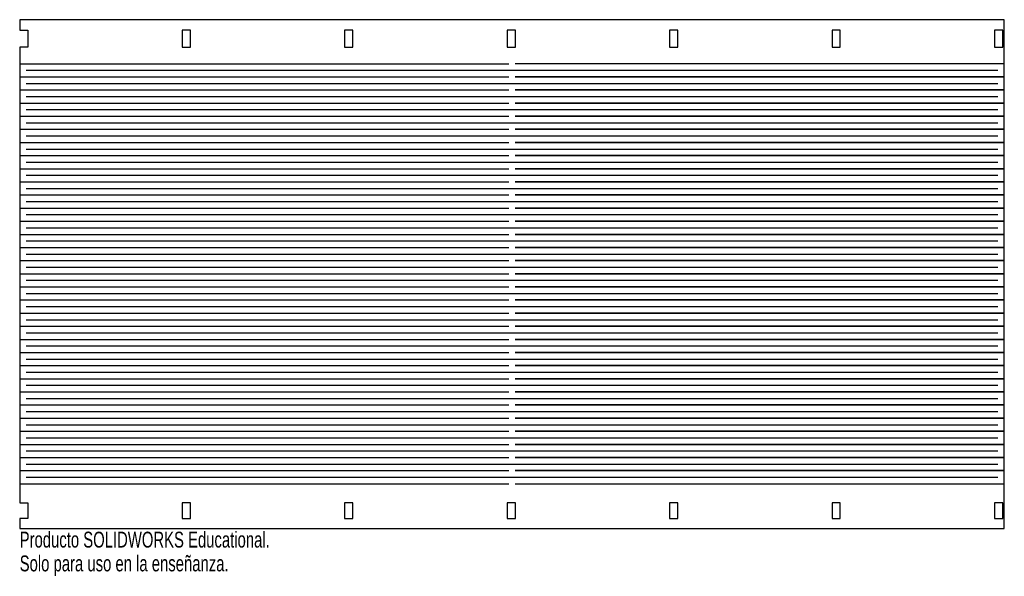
# Model space of a CAD drawing. Header units: millimetres. Extents: x -150 to 150, y -92 to 78.
import ezdxf

# ---------------------------------------------------------------- set-up
doc = ezdxf.new("R2010")
doc.units = ezdxf.units.MM
doc.styles.add('SLDTEXTSTYLE0', font='TXT', dxfattribs={"width": 0.7})

msp = doc.modelspace()

# ---------------------------------------------------------------- linework, layer by layer
at = {"color": 7, "linetype": 'Continuous'}
for p, q in [((150, 77.5), (-150, 77.5)), ((-150, 77.5), (-150, 74.33)), ((150, -77.5), (150, 77.5)), ((-150, 74.33), (-147.48, 74.33)), ((-147.48, 74.33), (-147.48, 69.09)), ((-100.5, 74.33), (-100.5, 69.09)), ((-97.98, 74.33), (-100.5, 74.33)), ((-97.98, 69.09), (-97.98, 74.33)), ((-51, 74.33), (-51, 69.09)), ((-48.48, 74.33), (-51, 74.33)), ((-48.48, 69.09), (-48.48, 74.33)), ((-1.5, 74.33), (-1.5, 69.09)), ((1.02, 74.33), (-1.5, 74.33)), ((1.02, 69.09), (1.02, 74.33)), ((48, 74.33), (48, 69.09)), ((50.52, 74.33), (48, 74.33)), ((50.52, 69.09), (50.52, 74.33)), ((97.5, 74.33), (97.5, 69.09)), ((100.02, 74.33), (97.5, 74.33)), ((100.02, 69.09), (100.02, 74.33)), ((147, 74.33), (147, 69.09)), ((149.52, 74.33), (147, 74.33)), ((149.52, 69.09), (149.52, 74.33)), ((-147.48, 69.09), (-150, 69.09)), ((-150, 69.09), (-150, -69.74)), ((-100.5, 69.09), (-97.98, 69.09)), ((-51, 69.09), (-48.48, 69.09)), ((-1.5, 69.09), (1.02, 69.09)), ((48, 69.09), (50.52, 69.09)), ((97.5, 69.09), (100.02, 69.09)), ((147, 69.09), (149.52, 69.09)), ((-150, 64.09), (-1, 64.09)), ((150, 64.09), (1, 64.09)), ((-150, 60.09), (-1, 60.09)), ((-150, 60.09), (-1, 60.09)), ((-148, 62.09), (148, 62.09)), ((1, 60.09), (150, 60.09)), ((150, 60.09), (1, 60.09)), ((-148, 58.09), (148, 58.09)), ((-150, 56.09), (-1, 56.09)), ((-150, 56.09), (-1, 56.09)), ((-148, 54.09), (148, 54.09)), ((1, 56.09), (150, 56.09)), ((150, 56.09), (1, 56.09)), ((-150, 52.09), (-1, 52.09)), ((-150, 52.09), (-1, 52.09)), ((1, 52.09), (150, 52.09)), ((150, 52.09), (1, 52.09)), ((-150, 48.09), (-1, 48.09)), ((-150, 48.09), (-1, 48.09)), ((-148, 50.09), (148, 50.09)), ((1, 48.09), (150, 48.09)), ((150, 48.09), (1, 48.09)), ((-148, 46.09), (148, 46.09)), ((-150, 44.09), (-1, 44.09)), ((-150, 44.09), (-1, 44.09)), ((-148, 42.09), (148, 42.09)), ((1, 44.09), (150, 44.09)), ((150, 44.09), (1, 44.09)), ((-150, 40.09), (-1, 40.09)), ((-150, 40.09), (-1, 40.09)), ((1, 40.09), (150, 40.09)), ((150, 40.09), (1, 40.09)), ((-150, 36.09), (-1, 36.09)), ((-150, 36.09), (-1, 36.09)), ((-148, 38.09), (148, 38.09)), ((1, 36.09), (150, 36.09)), ((150, 36.09), (1, 36.09)), ((-148, 34.09), (148, 34.09)), ((-150, 32.09), (-1, 32.09)), ((-150, 32.09), (-1, 32.09)), ((-148, 30.09), (148, 30.09)), ((1, 32.09), (150, 32.09)), ((150, 32.09), (1, 32.09)), ((-150, 28.09), (-1, 28.09)), ((-150, 28.09), (-1, 28.09)), ((1, 28.09), (150, 28.09)), ((150, 28.09), (1, 28.09)), ((-150, 24.09), (-1, 24.09)), ((-150, 24.09), (-1, 24.09)), ((-148, 26.09), (148, 26.09)), ((1, 24.09), (150, 24.09)), ((150, 24.09), (1, 24.09)), ((-148, 22.09), (148, 22.09)), ((-150, 20.09), (-1, 20.09)), ((-150, 20.09), (-1, 20.09)), ((-148, 18.09), (148, 18.09)), ((1, 20.09), (150, 20.09)), ((150, 20.09), (1, 20.09)), ((-150, 16.09), (-1, 16.09)), ((-150, 16.09), (-1, 16.09)), ((1, 16.09), (150, 16.09)), ((150, 16.09), (1, 16.09)), ((-150, 12.09), (-1, 12.09)), ((-150, 12.09), (-1, 12.09)), ((-148, 14.09), (148, 14.09)), ((1, 12.09), (150, 12.09)), ((150, 12.09), (1, 12.09)), ((-148, 10.09), (148, 10.09)), ((-150, 8.09), (-1, 8.09)), ((-150, 8.09), (-1, 8.09)), ((-148, 6.09), (148, 6.09)), ((1, 8.09), (150, 8.09)), ((150, 8.09), (1, 8.09)), ((-150, 4.09), (-1, 4.09)), ((-150, 4.09), (-1, 4.09)), ((1, 4.09), (150, 4.09)), ((150, 4.09), (1, 4.09)), ((-150, 0.09), (-1, 0.09)), ((-150, 0.09), (-1, 0.09)), ((-148, 2.09), (148, 2.09)), ((1, 0.09), (150, 0.09)), ((150, 0.09), (1, 0.09)), ((-148, -1.91), (148, -1.91)), ((-150, -3.91), (-1, -3.91)), ((-150, -3.91), (-1, -3.91)), ((-148, -5.91), (148, -5.91)), ((1, -3.91), (150, -3.91)), ((150, -3.91), (1, -3.91)), ((-150, -7.91), (-1, -7.91)), ((-150, -7.91), (-1, -7.91)), ((1, -7.91), (150, -7.91)), ((150, -7.91), (1, -7.91)), ((-150, -11.91), (-1, -11.91)), ((-150, -11.91), (-1, -11.91)), ((-148, -9.91), (148, -9.91)), ((1, -11.91), (150, -11.91)), ((150, -11.91), (1, -11.91)), ((-148, -13.91), (148, -13.91)), ((-150, -15.91), (-1, -15.91)), ((-150, -15.91), (-1, -15.91)), ((-148, -17.91), (148, -17.91)), ((1, -15.91), (150, -15.91)), ((150, -15.91), (1, -15.91)), ((-150, -19.91), (-1, -19.91)), ((-150, -19.91), (-1, -19.91)), ((1, -19.91), (150, -19.91)), ((150, -19.91), (1, -19.91)), ((-150, -23.91), (-1, -23.91)), ((-150, -23.91), (-1, -23.91)), ((-148, -21.91), (148, -21.91)), ((1, -23.91), (150, -23.91)), ((150, -23.91), (1, -23.91)), ((-148, -25.91), (148, -25.91)), ((-150, -27.91), (-1, -27.91)), ((-150, -27.91), (-1, -27.91)), ((-148, -29.91), (148, -29.91)), ((1, -27.91), (150, -27.91)), ((150, -27.91), (1, -27.91)), ((-150, -31.91), (-1, -31.91)), ((-150, -31.91), (-1, -31.91)), ((1, -31.91), (150, -31.91)), ((150, -31.91), (1, -31.91)), ((-150, -35.91), (-1, -35.91)), ((-150, -35.91), (-1, -35.91)), ((-148, -33.91), (148, -33.91)), ((1, -35.91), (150, -35.91)), ((150, -35.91), (1, -35.91)), ((-148, -37.91), (148, -37.91)), ((-150, -39.91), (-1, -39.91)), ((-150, -39.91), (-1, -39.91)), ((-148, -41.91), (148, -41.91)), ((1, -39.91), (150, -39.91)), ((150, -39.91), (1, -39.91)), ((-150, -43.91), (-1, -43.91)), ((-150, -43.91), (-1, -43.91)), ((1, -43.91), (150, -43.91)), ((150, -43.91), (1, -43.91)), ((-150, -47.91), (-1, -47.91)), ((-150, -47.91), (-1, -47.91)), ((-148, -45.91), (148, -45.91)), ((1, -47.91), (150, -47.91)), ((150, -47.91), (1, -47.91)), ((-148, -49.91), (148, -49.91)), ((-150, -51.91), (-1, -51.91)), ((-150, -51.91), (-1, -51.91)), ((-148, -53.91), (148, -53.91)), ((1, -51.91), (150, -51.91)), ((150, -51.91), (1, -51.91)), ((-150, -55.91), (-1, -55.91)), ((-150, -55.91), (-1, -55.91)), ((1, -55.91), (150, -55.91)), ((150, -55.91), (1, -55.91)), ((-150, -59.91), (-1, -59.91)), ((-150, -59.91), (-1, -59.91)), ((-148, -57.91), (148, -57.91)), ((1, -59.91), (150, -59.91)), ((150, -59.91), (1, -59.91)), ((-148, -61.91), (148, -61.91)), ((-150, -63.91), (-1, -63.91)), ((1, -63.91), (150, -63.91)), ((-150, -69.74), (-147.48, -69.74)), ((-147.48, -69.74), (-147.48, -74.5)), ((-100.5, -69.74), (-100.5, -74.5)), ((-97.98, -69.74), (-100.5, -69.74)), ((-97.98, -74.5), (-97.98, -69.74)), ((-51, -69.74), (-51, -74.5)), ((-48.48, -69.74), (-51, -69.74)), ((-48.48, -74.5), (-48.48, -69.74)), ((1.02, -69.74), (-1.5, -69.74)), ((-1.5, -69.74), (-1.5, -74.5)), ((1.02, -74.5), (1.02, -69.74)), ((48, -69.74), (48, -74.5)), ((50.52, -69.74), (48, -69.74)), ((50.52, -74.5), (50.52, -69.74)), ((97.5, -69.74), (97.5, -74.5)), ((100.02, -69.74), (97.5, -69.74)), ((100.02, -74.5), (100.02, -69.74)), ((147, -69.74), (147, -74.5)), ((149.52, -69.74), (147, -69.74)), ((149.52, -74.5), (149.52, -69.74)), ((-147.48, -74.5), (-150, -74.5)), ((-150, -74.5), (-150, -77.5)), ((-100.5, -74.5), (-97.98, -74.5)), ((-51, -74.5), (-48.48, -74.5)), ((-1.5, -74.5), (1.02, -74.5)), ((48, -74.5), (50.52, -74.5)), ((97.5, -74.5), (100.02, -74.5)), ((147, -74.5), (149.52, -74.5)), ((-150, -77.5), (150, -77.5))]:
    msp.add_line(p, q, dxfattribs=at)

# ---------------------------------------------------------------- texts
at = {"color": 7, "linetype": 'Continuous', "char_height": 4.8336, "attachment_point": 1, "style": 'SLDTEXTSTYLE0'}
for s, insert in [('Producto SOLIDWORKS Educational.', (-150, -78.52)), ('Solo para uso en la enseñanza.', (-150, -85.77))]:
    msp.add_mtext(s, dxfattribs=dict(at, insert=insert))

doc.saveas('drawing.dxf')
